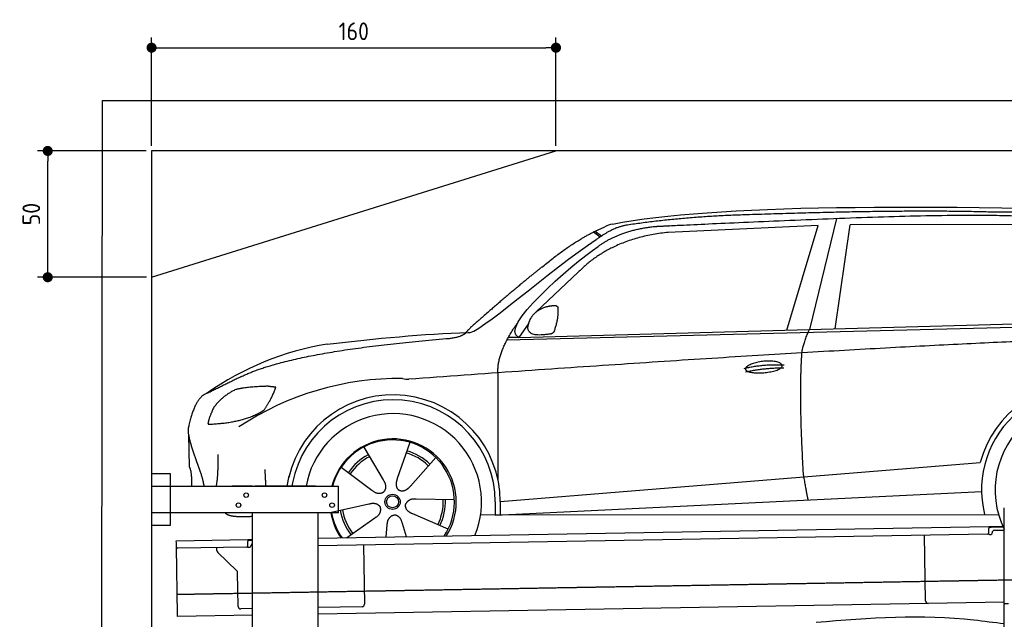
# Model space of a CAD drawing. Header units: millimetres. Extents: x 552 to 7231, y 5867 to 12035.
# Tile 4 of 5: x 552 to 4448, y 9661 to 12035. Entities that reach past the tile are written whole.
import ezdxf

# ---------------------------------------------------------------- set-up
doc = ezdxf.new("R2010")
doc.units = ezdxf.units.MM
doc.linetypes.add('GEN3', pattern=[6.25, 5, -1.25])
doc.layers.get('0').update_dxf_attribs({"lineweight": 25})
doc.layers.add('3', color=6, linetype='GEN3', lineweight=25)
doc.layers.add('4', color=3, linetype='Continuous', lineweight=25)
doc.layers.add('Car', color=10, linetype='Continuous')
doc.styles.get("Standard").update_dxf_attribs({"font": 'ISOCP.SHX'})
doc.dimstyles.new('GEN-ISO$0', dxfattribs={"dimscale": 20, "dimtxt": 3.5, "dimasz": 2, "dimexe": 2, "dimexo": 1, "dimgap": 1.5, "dimtad": 1, "dimdec": 1, "dimlfac": 0.1, "dimdsep": 46, "dimtxsty": 'Standard', "dimblk": 'PUNKT', "dimcen": 2, "dimclrd": 256, "dimclre": 256, "dimclrt": 2, "dimadec": 0, "dimazin": 0, "dimtp": 0.1, "dimtm": 0.1, "dimtfac": 0.71, "dimtdec": 1, "dimtmove": 2, "dimatfit": 3, "dimldrblk": 'PUNKT', "dimfxl": 1, "dimtolj": 1, "dimarcsym": 0})

# ---------------------------------------------------------------- blocks, each defined once
blk = doc.blocks.new('PUNKT')
at = {"layer": '4', "color": 0, "linetype": 'ByBlock'}
blk.add_line((-0.5, 0), (-1, 0), dxfattribs=at)
at = {"layer": '4', "color": 0, "linetype": 'ByBlock', "const_width": 0.5}
blk.add_lwpolyline([(-0.25, 0, 1), (0.25, 0, 1)], format="xyb", close=True, dxfattribs=at)
blk = doc.blocks.new('*D8')
at = {"layer": '4', "lineweight": -2, "transparency": 16777216}
for p, q in [((1052.8, 11515.5), (622.8, 11515.5)), ((662.8, 11055.5), (662.8, 11475.5)), ((1053.7, 11015.5), (622.8, 11015.5))]:
    blk.add_line(p, q, dxfattribs=at)
at = {"layer": 'Defpoints', "color": 0, "transparency": 16777216}
for p in [(662.8, 11515.5), (1072.8, 11515.5), (1073.7, 11015.5)]:
    blk.add_point(p, dxfattribs=at)
at = {"layer": '4', "lineweight": -2, "transparency": 16777216, "xscale": 40, "yscale": 40, "zscale": 40}
for p, rotation in [((662.8, 11515.5), 90), ((662.8, 11015.5), 270)]:
    blk.add_blockref('PUNKT', p, dxfattribs=dict(at, rotation=rotation))
at = {"layer": '4', "color": 2, "transparency": 16777216, "insert": (597.8, 11265.5), "char_height": 70, "attachment_point": 5, "rotation": 90}
blk.add_mtext('\\A1;50', dxfattribs=at)
blk = doc.blocks.new('*D9')
at = {"layer": '4', "lineweight": -2, "transparency": 16777216}
for p, q in [((1073.7, 11535.5), (1073.7, 11964.2)), ((2673.7, 11535.5), (2673.7, 11964.2)), ((1113.7, 11924.2), (2633.7, 11924.2))]:
    blk.add_line(p, q, dxfattribs=at)
at = {"layer": 'Defpoints', "color": 0, "transparency": 16777216}
for p in [(2673.7, 11924.2), (1073.7, 11515.5), (2673.7, 11515.5)]:
    blk.add_point(p, dxfattribs=at)
at = {"layer": '4', "lineweight": -2, "transparency": 16777216, "xscale": 40, "yscale": 40, "zscale": 40, "rotation": 180}
blk.add_blockref('PUNKT', (1073.7, 11924.2), dxfattribs=at)
at = {"layer": '4', "lineweight": -2, "transparency": 16777216, "xscale": 40, "yscale": 40, "zscale": 40}
blk.add_blockref('PUNKT', (2673.7, 11924.2), dxfattribs=at)
at = {"layer": '4', "color": 2, "transparency": 16777216, "insert": (1873.7, 11989.2), "char_height": 70, "attachment_point": 5}
blk.add_mtext('\\A1;160', dxfattribs=at)

msp = doc.modelspace()

# ---------------------------------------------------------------- linework, layer by layer
for p, q in [((872.88, 6115.9), (878.92, 11715.52)), ((878.92, 11715.52), (6478.92, 11715.52)), ((6278.92, 11515.52), (1073.74, 11515.52)), ((1073.74, 11515.52), (1073.74, 6365.89)), ((1073.74, 11015.52), (2673.74, 11515.52)), ((1072.77, 10238.02), (1147.77, 10238.02)), ((1147.77, 10238.02), (1147.77, 10033.02)), ((1072.77, 10188.02), (1812.77, 10188.02)), ((1472.77, 10188.02), (1392.77, 10188.02)), ((1472.77, 10188.02), (1482.77, 10188.02)), ((1722.77, 10188.02), (1482.77, 10188.02)), ((1722.77, 10188.02), (1732.77, 10188.02)), ((1732.77, 10188.02), (1812.77, 10188.02)), ((1812.77, 10083.02), (1812.77, 10188.02)), ((4447.57, 9722.48), (4447.57, 10102.48)), ((4447.57, 9722.48), (4447.57, 10102.48)), ((1812.77, 10083.02), (1072.77, 10083.02)), ((1472.77, 8708.02), (1472.77, 10083.02)), ((1732.77, 8027.85), (1732.77, 10083.02)), ((1147.77, 10033.02), (1072.77, 10033.02)), ((1732.77, 9982.07), (4386.09, 10028.39)), ((4386.09, 10028.39), (4396.09, 10028.56)), ((4386.09, 10028.39), (4386.23, 10020.39)), ((4396.16, 10024.56), (4386.16, 10024.39)), ((4386.52, 10003.39), (4386.23, 10020.39)), ((4396.09, 10028.56), (4445.89, 10029.43)), ((4447.57, 10025.46), (4396.16, 10024.56)), ((4408.85, 10013.78), (4447.57, 10014.46)), ((1171.58, 9972.28), (1454.03, 9977.21)), ((1454.03, 9977.21), (1464.03, 9977.38)), ((1454.03, 9977.21), (1454.17, 9969.21)), ((1464.1, 9973.38), (1454.1, 9973.21)), ((1464.03, 9977.38), (1472.77, 9977.53)), ((1472.77, 9973.53), (1464.1, 9973.38)), ((4381.61, 9998.3), (1732.77, 9952.07)), ((4136.19, 9733.98), (4131.65, 9993.94)), ((4389.13, 9997.43), (4394.13, 9997.52)), ((4399.04, 10002.61), (4399.02, 10003.61)), ((1171.72, 9964.28), (1171.58, 9972.28)), ((1172.01, 9947.28), (1171.72, 9964.28)), ((1176.67, 9680.32), (1172.01, 9947.28)), ((1449.56, 9947.12), (1177.1, 9942.37)), ((1332.28, 9933.22), (1332.08, 9945.07)), ((1454.47, 9952.21), (1454.17, 9969.21)), ((1457.08, 9946.26), (1462.07, 9946.34)), ((1466.99, 9951.43), (1466.97, 9952.43)), ((1911.99, 9955.2), (1916.07, 9721.23)), ((1410.76, 9853.36), (1335.34, 9926.2)), ((1416.15, 9712.51), (1413.81, 9846.34)), ((1472.77, 9703.49), (1426.32, 9702.68)), ((4146.36, 9724.16), (1732.77, 9682.03)), ((1906.25, 9711.06), (1732.77, 9708.03)), ((4447.57, 9729.41), (4146.36, 9724.16)), ((4447.57, 9722.48), (4447.57, 9719.48)), ((4463.57, 9722.48), (4447.57, 9722.48)), ((4447.57, 8097.48), (4447.57, 9719.48)), ((1176.81, 9672.32), (1176.67, 9680.32)), ((1472.77, 9677.49), (1176.81, 9672.32))]:
    msp.add_line(p, q)
for centre in [(1447.77, 10153.02), (1757.77, 10153.02), (1417.77, 10113.02), (1787.77, 10113.02)]:
    msp.add_circle(centre, 9)
for centre, radius, start, end in [((4409.02, 10003.78), 10, 91, 181), ((4381.53, 10003.3), 5, 271, 1), ((4389.04, 10002.43), 5, 214.23672, 271), ((4394.04, 10002.52), 5, 271, 1), ((1177.01, 9947.37), 5, 181, 271), ((1449.47, 9952.12), 5, 271, 1), ((1456.99, 9951.25), 5, 214.23672, 271), ((1461.99, 9951.34), 5, 271, 1), ((1476.97, 9952.6), 10, 114.78744, 181), ((1342.28, 9933.39), 10, 181, 226), ((1403.81, 9846.17), 10, 1, 46), ((1426.15, 9712.68), 10, 181, 271), ((1906.07, 9721.06), 10, 271, 1), ((4146.19, 9734.15), 10, 181, 271)]:
    msp.add_arc(centre, radius, start, end)
at = {"layer": '3'}
msp.add_line((1175.28, 9760.3), (6230.45, 9848.53), dxfattribs=at)
at = {"layer": 'Car'}
for p, q in [((3711.45, 11220.97), (3118.17, 11193.27)), ((3586.45, 10806.3), (3711.45, 11220.97)), ((3784.11, 11248.63), (3676.46, 10808.75)), ((3778.08, 10811.5), (3838, 11222.43)), ((4539.75, 11224.77), (3838, 11222.43)), ((2822.73, 11194.89), (2848.79, 11175.4)), ((2828.47, 11197.76), (2853.87, 11178.78)), ((2761.41, 11035.11), (2594.72, 10878.22)), ((2479.88, 10767.38), (5122.35, 10834.52)), ((2526.61, 10777.54), (5177.57, 10849.48)), ((2566.22, 10834.28), (2526.61, 10777.54)), ((2526.61, 10777.54), (2485.37, 10777.52)), ((2444.55, 10211.49), (2444.31, 10637.1)), ((1219.51, 10393.46), (1221.75, 10265.22)), ((1913.01, 10343.33), (1989.94, 10212.91)), ((2094.86, 10361.9), (2045.88, 10218.62)), ((2198.04, 10301.92), (2097.77, 10188.46)), ((1824.09, 10263.74), (1945.22, 10172.88)), ((2453.32, 10127.09), (4319.93, 10278.93)), ((4319.93, 10278.93), (4352.36, 10281.56)), ((1609.66, 10188.02), (1617.5, 10229.24)), ((1631.71, 10201.22), (1629.2, 10188.02)), ((2271.89, 10134.71), (2120.49, 10137.02)), ((2433.75, 10073.55), (4358.12, 10167.03)), ((1785.56, 10085.05), (1933.37, 10117.91)), ((2433.72, 10125.9), (2433.75, 10075.49)), ((2453.32, 10127.09), (2453.49, 10074.51)), ((1845.36, 9984.04), (1957.62, 10063.01)), ((2246.74, 10018.06), (2107.84, 10078.35)), ((2375.54, 10075.46), (4424.8, 10076.58)), ((2444.62, 10074.08), (2444.62, 10075.49)), ((2001.64, 9986.77), (2006.23, 10034.75)), ((2082.17, 9988.17), (2065.94, 10040.85))]:
    msp.add_line(p, q, dxfattribs=at)
for radius in [30.15, 23.62]:
    msp.add_circle((2027.03, 10126.47), radius, dxfattribs=at)
for centre, radius, start, end in [((2939.54, 11056.54), 174.5, 103.87362, 114.54005), ((1944.49, 9641.79), 1122.35, 99.03945, 125.43769), ((2052.08, 9473.29), 1141.19, 89.24876, 123.67118), ((2091.47, 10729.19), 117.37, 257.98552, 270.18838), ((4761.06, 10173.68), 422.7, 4.65041, 165.21264), ((4761.06, 10173.68), 403.41, 0.03154, 193.93116), ((2029.16, 10125.67), 424.16, 0.19082, 166.72893), ((2029.16, 10125.67), 404.56, 0.03154, 169.23743), ((4761.06, 10173.68), 350, 337.64956, 206.40226), ((2029.16, 10125.67), 350, 337.70589, 169.73962), ((2029.16, 10125.67), 250, 327.3835, 165.55973), ((2027.03, 10126.47), 245, 326.36505, 165.45177), ((2027.03, 10126.47), 209.64, 45.262, 74.39945), ((2027.03, 10126.47), 209.64, 117.262, 146.39945), ((2027.03, 10126.47), 200.65, 117.11518, 146.54628), ((2027.03, 10126.47), 200.65, 45.11518, 74.54628), ((2027.03, 10126.47), 200.65, 333.11518, 2.54628), ((2027.03, 10126.47), 209.64, 333.262, 2.39945), ((2027.03, 10126.47), 209.64, 189.262, 218.39945), ((2027.03, 10126.47), 200.65, 189.11518, 218.54628), ((2029.16, 10125.67), 250, 189.82442, 214.6165), ((2027.03, 10126.47), 245, 190.21699, 215.63495)]:
    msp.add_arc(centre, radius, start, end, dxfattribs=at)
for points, degree in [([(2897.69, 11225.96), (3308.34, 11304.69), (4068.63, 11305.48), (5241.87, 11273.4)], 3), ([(3427.61, 11262.47), (3184.86, 11255.91), (2956.3, 11221.97)], 2), ([(4391.81, 11273.47), (4043.22, 11283.58), (3427.61, 11262.47)], 2), ([(5168.41, 11221.06), (4866.28, 11275.66), (4391.81, 11273.47)], 2), ([(2956.3, 11221.97), (2901.15, 11214.23), (2833.15, 11164.37)], 2), ([(2617.87, 11055.59), (2753.06, 11168.18), (2867.06, 11215.28)], 2), ([(3118.17, 11193.27), (2893.59, 11170.27), (2761.41, 11035.11)], 2), ([(2840.22, 11137.81), (2930.96, 11203.4), (3067.58, 11216.74)], 2), ([(2326.37, 10796.69), (2354.05, 10778.4), (2657.62, 11050.69), (2833.15, 11164.37)], 3), ([(2526.61, 10777.54), (2442.56, 10815.38), (2730.12, 11059.45), (2840.22, 11137.81)], 3), ([(2617.87, 11055.59), (2538.4, 10992.95), (2438.28, 10906.81), (2311.81, 10798.18), (2317.78, 10796.43)], 4), ([(2574.01, 10852.14), (2589.71, 10882.85), (2632.04, 10898.04)], 2), ([(2632.04, 10898.04), (2660.59, 10904.56), (2673.51, 10903.68)], 2), ([(2665.96, 10799.37), (2685.95, 10852.92), (2682.16, 10897.72)], 2), ([(2673.51, 10903.68), (2679.71, 10897.77), (2682.16, 10897.72)], 2), ([(2444.31, 10637.1), (2439.74, 10720.57), (2525.5, 10840.2)], 2), ([(2652.65, 10791.34), (2530.97, 10769.35), (2574.01, 10852.14)], 2), ([(1768.16, 10750.2), (1963.93, 10773.37), (2148.71, 10791.36), (2326.37, 10796.69)], 3), ([(2239.09, 10772.52), (2294.06, 10775.86), (2317.5, 10795.41)], 2), ([(2652.65, 10791.34), (2658.62, 10793.23), (2665.96, 10799.37)], 2), ([(3646.96, 10716.02), (3649.25, 10747.08), (3676.46, 10808.75)], 2), ([(1429.22, 10622.41), (1631.11, 10721.92), (2239.09, 10772.52)], 2), ([(5398.05, 10783.62), (4521.17, 10788.71), (2091.86, 10611.82)], 2), ([(3653.81, 10224.74), (3634.7, 10537.71), (3646.96, 10716.02)], 2), ([(3418.39, 10654.63), (3493.51, 10672.84), (3577.11, 10668.51)], 2), ([(3423.71, 10640.87), (3497.46, 10656.75), (3575.37, 10657.37)], 2), ([(1429.22, 10622.41), (1296.66, 10556.98)], 1), ([(1406.52, 10570.76), (1353.36, 10546.15), (1318.11, 10497.68)], 2), ([(1533.18, 10583.89), (1446.99, 10581.27), (1406.52, 10570.76)], 2), ([(1518.52, 10490.01), (1545.43, 10526.22), (1565.9, 10580.12)], 2), ([(1565.9, 10580.12), (1548.11, 10581.72), (1533.18, 10583.89)], 2), ([(1296.66, 10556.98), (1246.77, 10545.77), (1220.46, 10425.01)], 2), ([(1318.11, 10497.68), (1298.44, 10454.19), (1296.74, 10436.03)], 2), ([(1298.06, 10433.75), (1442.47, 10438.58), (1518.52, 10490.01)], 2), ([(1220.46, 10425.01), (1206.49, 10387.9), (1253.65, 10287.51), (1274.89, 10230.19), (1280.57, 10188.02)], 4), ([(1296.74, 10436.03), (1300.1, 10435.93), (1298.06, 10433.75)], 2), ([(1330.26, 10188.02), (1339.13, 10240.87), (1336.47, 10314.07)], 2), ([(1221.75, 10265.22), (1233.26, 10251.45), (1231.21, 10188.02)], 2), ([(1526.03, 10188.02), (1525, 10218.07), (1522.62, 10254.8)], 2), ([(1989.94, 10212.91), (2008.44, 10186.84), (1992.04, 10165.56)], 2), ([(2045.88, 10218.62), (2041.56, 10205.99), (2037.86, 10191.89), (2042.48, 10178.17), (2053.39, 10171.83)], 4), ([(3653.81, 10224.74), (3665.08, 10160.05), (3670.56, 10133.63)], 2), ([(1945.22, 10172.88), (1969.09, 10151.62), (1992.04, 10165.56)], 2), ([(2097.77, 10188.46), (2088.93, 10178.45), (2078.52, 10168.26), (2064.31, 10165.48), (2053.39, 10171.83)], 4), ([(2120.49, 10137.02), (2088.68, 10140.19), (2078.31, 10115.42)], 2), ([(1933.37, 10117.91), (1963.88, 10127.45), (1979.04, 10105.28)], 2), ([(1957.62, 10063.01), (1985.21, 10079.14), (1979.04, 10105.28)], 2), ([(2107.84, 10078.35), (2077.55, 10088.57), (2078.31, 10115.42)], 2), ([(2006.23, 10034.75), (2006.59, 10066.71), (2032.36, 10074.29)], 2), ([(2065.94, 10040.85), (2059.13, 10072.08), (2032.36, 10074.29)], 2)]:
    msp.add_open_spline(points, degree=degree, dxfattribs=at)
for points, degree, knots in [([(3067.58, 11216.74), (3094.48, 11218.26), (3233.4, 11225.05), (4253.95, 11272.38), (4874.14, 11282.44), (5347.21, 11135.08), (5314.9, 10947.82)], 4, [0.08213183, 0.08213183, 0.08213183, 0.08213183, 0.08213183, 0.25885101, 0.50885101, 1, 1, 1, 1, 1]), ([(3423.53, 10651.57), (3422.52, 10659.8), (3443.23, 10676.51), (3525.54, 10698.08), (3619.07, 10666.63), (3533.34, 10633.5), (3448.57, 10632.65), (3424.53, 10643.35), (3423.53, 10651.57)], 5, [0, 0, 0, 0, 0, 0, 0.300106, 0.500106, 0.700106, 1, 1, 1, 1, 1, 1]), ([(1472.77, 10067.94), (1449.5, 10067.16), (1410.42, 10065), (1381.35, 10069.09), (1367.31, 10078.91), (1365.45, 10083.02)], 4, [0.09563373, 0.09563373, 0.09563373, 0.09563373, 0.09563373, 0.59786584, 0.84374773, 0.84374773, 0.84374773, 0.84374773, 0.84374773]), ([(3703.04, 9650.17), (3912.38, 9666.77), (4121.71, 9683.36), (4327.32, 9659.04), (4327.32, 9659.04), (4327.32, 9659.04), (4327.32, 9659.04), (4367.4, 9654.3), (4407.49, 9649.56), (4447.57, 9644.82)], 3, [0, 0, 0, 0, 624.2325535, 624.2325535, 624.2325535, 624.2331861, 624.2331861, 624.2331861, 745.9206251, 745.9206251, 745.9206251, 745.9206251])]:
    msp.add_open_spline(points, degree=degree, knots=knots, dxfattribs=at)

# ---------------------------------------------------------------- dimensions: what is measured, and where the dimension line sits
at = {"layer": '4'}
dim = msp.add_linear_dim(base=(2673.74, 11924.21), p1=(1073.74, 11515.52), p2=(2673.74, 11515.52), dimstyle='GEN-ISO$0', dxfattribs=at)
dim.commit()
dim.dimension.update_dxf_attribs({"geometry": '*D9', "text_midpoint": (1873.74, 11989.21)})
dim = msp.add_linear_dim(base=(662.77, 11515.52), p1=(1073.74, 11015.52), p2=(1072.77, 11515.52), angle=90, dimstyle='GEN-ISO$0', dxfattribs=at)
dim.commit()
dim.dimension.update_dxf_attribs({"geometry": '*D8', "text_midpoint": (597.77, 11265.52)})

doc.saveas('drawing.dxf')
